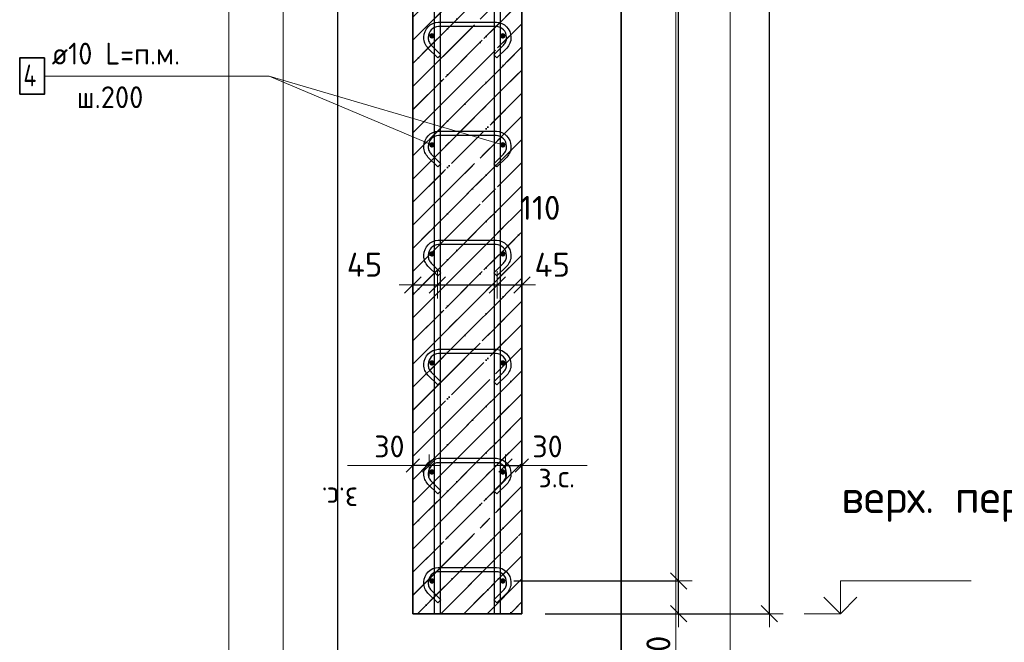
# Model space of a CAD drawing. Header units: millimetres. Extents: x -2995 to 47287, y -2809 to 58122.
# Tile 139 of 143: x 38294 to 40100, y 53396 to 54538. Entities that reach past the tile are written whole.
import ezdxf

# ---------------------------------------------------------------- set-up
doc = ezdxf.new("R2010")
doc.units = ezdxf.units.MM
doc.header["$PDMODE"] = 65
doc.linetypes.add('______11', pattern=[100, 80, -10, 0, -10])
doc.linetypes.add('______5', pattern=[220, 160, -20, 20, -20])
for name, color, linetype, lineweight in [('Standard', 7, 'Continuous', 25), ('Арм.стержн. вертикальными 1', 22, 'Continuous', 35), ('Арм.стержн.горизонт. 1', 180, 'Continuous', 35), ('Высотная отметки_ общее', 7, 'Continuous', 13), ('Размерная линия_ общее', 7, 'Continuous', 13), ('Размерная линия_ общее_1', 7, 'Continuous', 13)]:
    doc.layers.add(name, color=color, linetype=linetype, lineweight=lineweight)
doc.layers.add('Арм.стержн.Стяжки', color=7, linetype='Continuous', lineweight=35, true_color=0x501e0f)
doc.styles.add('ISOCPEUR', font='ISOCPEUR')
doc.dimstyles.new('DIMSTYLE_12', dxfattribs={"dimtxt": 44, "dimasz": 50, "dimexe": 0, "dimexo": 0.001, "dimgap": 22, "dimtad": 2, "dimdec": 0, "dimrnd": 5, "dimzin": 12, "dimdsep": 46, "dimtxsty": 'ISOCPEUR', "dimblk1": 'ALL_ML_STRICH', "dimblk2": 'ALL_ML_STRICH', "dimsah": 1, "dimcen": 0, "dimse1": 1, "dimse2": 1, "dimclrd": 7, "dimclre": 256, "dimclrt": 7, "dimadec": 0, "dimazin": 0, "dimtfac": 1, "dimtdec": 0, "dimtix": 1, "dimtmove": 2, "dimatfit": 3, "dimfxl": 0, "dimtvp": 1.2, "dimtzin": 0, "dimlwd": 0, "dimlwe": -3, "dimarcsym": 0})
doc.dimstyles.new('DIMSTYLE_3', dxfattribs={"dimtxt": 44, "dimasz": 50, "dimexe": 0, "dimexo": 0, "dimgap": 22, "dimtad": 2, "dimdec": 0, "dimrnd": 5, "dimzin": 12, "dimdsep": 46, "dimtxsty": 'ISOCPEUR', "dimblk1": 'ALL_ML_STRICH', "dimblk2": 'ALL_ML_STRICH', "dimsah": 1, "dimcen": 0, "dimclrd": 7, "dimclre": 256, "dimclrt": 7, "dimadec": 0, "dimazin": 0, "dimtfac": 1, "dimtdec": 0, "dimtix": 1, "dimtmove": 2, "dimatfit": 3, "dimfxl": 0, "dimtzin": 0, "dimlwd": 0, "dimlwe": -3, "dimarcsym": 0})
doc.dimstyles.new('DIMSTYLE_7', dxfattribs={"dimtxt": 40, "dimasz": 40, "dimexe": 0, "dimexo": 0.001, "dimgap": 20, "dimtad": 2, "dimdec": 0, "dimrnd": 5, "dimzin": 12, "dimdsep": 46, "dimtxsty": 'ISOCPEUR', "dimblk1": 'ALL_ML_STRICH', "dimblk2": 'ALL_ML_STRICH', "dimsah": 1, "dimcen": 0, "dimse1": 1, "dimse2": 1, "dimclrd": 7, "dimclre": 256, "dimclrt": 7, "dimadec": 0, "dimazin": 0, "dimtfac": 1, "dimtdec": 0, "dimtix": 1, "dimtmove": 2, "dimatfit": 3, "dimfxl": 0, "dimtvp": 1.2, "dimtzin": 0, "dimlwd": 0, "dimlwe": -3, "dimarcsym": 0})
doc.dimstyles.new('DIMSTYLE_8', dxfattribs={"dimtxt": 44, "dimasz": 50, "dimexe": 0, "dimexo": 0, "dimgap": 22, "dimtad": 2, "dimdec": 0, "dimrnd": 5, "dimzin": 12, "dimdsep": 46, "dimtxsty": 'ISOCPEUR', "dimblk1": 'ALL_ML_STRICH', "dimblk2": 'ALL_ML_STRICH', "dimsah": 1, "dimcen": 0, "dimclrd": 7, "dimclre": 256, "dimclrt": 7, "dimadec": 0, "dimazin": 0, "dimtfac": 1, "dimtdec": 0, "dimtix": 1, "dimtmove": 2, "dimatfit": 3, "dimfxl": 0, "dimtvp": 1.2, "dimtzin": 0, "dimlwd": 0, "dimlwe": -3, "dimarcsym": 0})

# ---------------------------------------------------------------- blocks, each defined once
blk = doc.blocks.new('COMPLEX_ELEVATIONDIM_11')
at = {"layer": 'Высотная отметки_ общее', "color": 7, "linetype": 'Continuous', "lineweight": 13, "transparency": 33554687}
for p, q in [((39799.2, 53448.8), (39799.2, 53508.8)), ((39799.2, 53508.8), (40039.2, 53508.8)), ((39799.2, 53448.8), (39769.2, 53478.8)), ((39799.2, 53448.8), (39829.2, 53478.8)), ((39799.2, 53448.8), (39733.1, 53448.8)), ((39799.2, 53448.8), (39799.2, 53448.8)), ((39799.2, 53448.8), (39799.2, 53448.8)), ((39799.2, 53448.8), (39799.2, 53448.8)), ((39799.2, 53448.8), (39799.2, 53448.8))]:
    blk.add_line(p, q, dxfattribs=at)
at = {"layer": 'Высотная отметки_ общее', "color": 7, "linetype": 'Continuous', "lineweight": 13, "transparency": 33554687, "insert": (39801, 53617.2), "char_height": 60, "width": 520.897, "attachment_point": 7, "style": 'ISOCPEUR'}
blk.add_mtext('\\W0.98;верх. перекр.', dxfattribs=at)
blk = doc.blocks.new('ALL_ML_STRICH')
at = {"color": 0, "linetype": 'ByBlock', "lineweight": -2}
for p, q in [((0, -0.5), (0, 0.5)), ((-1, 0), (0.5, 0)), ((-0.3, -0.3), (0.3, 0.3))]:
    blk.add_line(p, q, dxfattribs=at)
blk = doc.blocks.new('*D444')
at = {"layer": 'DEFPOINTS', "color": 7, "linetype": 'Continuous', "lineweight": 13, "transparency": 33554687}
for p in [(39311.3, 56568.8), (39339.9, 53448.8), (39669.2, 53448.8)]:
    blk.add_point(p, dxfattribs=at)
at = {"layer": 'Размерная линия_ общее', "color": 253, "linetype": 'Continuous', "lineweight": -2, "true_color": 0xa0a0a0, "transparency": 33554687}
for p, q in [((39331.3, 56568.8), (39669.2, 56568.8)), ((39359.9, 53448.8), (39669.2, 53448.8))]:
    blk.add_line(p, q, dxfattribs=at)
at = {"layer": 'Размерная линия_ общее', "color": 7, "linetype": 'Continuous', "lineweight": -2, "transparency": 33554687}
blk.add_line((39669.2, 53448.8), (39669.2, 56568.8), dxfattribs=at)
at = {"layer": 'Размерная линия_ общее', "color": 7, "linetype": 'Continuous', "lineweight": 13, "transparency": 33554687, "xscale": 50, "yscale": 50, "zscale": 50}
for p, rotation in [((39669.2, 56568.8), 90), ((39669.2, 53448.8), 270)]:
    blk.add_blockref('ALL_ML_STRICH', p, dxfattribs=dict(at, rotation=rotation))
at = {"layer": 'Размерная линия_ общее', "color": 7, "linetype": 'Continuous', "lineweight": 13, "transparency": 33554687, "insert": (39632.2, 55015.4), "char_height": 44, "width": 176, "attachment_point": 5, "rotation": 90, "style": 'ISOCPEUR'}
blk.add_mtext('\\A1;{3120}', dxfattribs=at)
blk = doc.blocks.new('*D446')
at = {"layer": 'DEFPOINTS', "color": 7, "linetype": 'Continuous', "lineweight": 13, "transparency": 33554687}
for p in [(39180, 53508.8), (39237.9, 53448.8), (39502.5, 53448.8)]:
    blk.add_point(p, dxfattribs=at)
at = {"layer": 'Размерная линия_ общее', "color": 253, "linetype": 'Continuous', "lineweight": -2, "true_color": 0xa0a0a0, "transparency": 33554687}
for p, q in [((39200, 53508.8), (39502.5, 53508.8)), ((39257.9, 53448.8), (39502.5, 53448.8))]:
    blk.add_line(p, q, dxfattribs=at)
at = {"layer": 'Размерная линия_ общее', "color": 7, "linetype": 'Continuous', "lineweight": -2, "transparency": 33554687}
blk.add_line((39502.5, 53448.8), (39502.5, 53508.8), dxfattribs=at)
at = {"layer": 'Размерная линия_ общее', "color": 7, "linetype": 'Continuous', "lineweight": 13, "transparency": 33554687, "xscale": 50, "yscale": 50, "zscale": 50}
for p, rotation in [((39502.5, 53508.8), 90), ((39502.5, 53448.8), 270)]:
    blk.add_blockref('ALL_ML_STRICH', p, dxfattribs=dict(at, rotation=rotation))
at = {"layer": 'Размерная линия_ общее', "color": 7, "linetype": 'Continuous', "lineweight": 13, "transparency": 33554687, "insert": (39465.5, 53377.5), "char_height": 44, "width": 88, "attachment_point": 5, "rotation": 90, "style": 'ISOCPEUR'}
blk.add_mtext('\\A1;{60}', dxfattribs=at)
blk = doc.blocks.new('*D447')
at = {"layer": 'DEFPOINTS', "color": 7, "linetype": 'Continuous', "lineweight": 13, "transparency": 33554687}
for p in [(39180, 55908.8), (39180, 53508.8), (39502.5, 53508.8)]:
    blk.add_point(p, dxfattribs=at)
at = {"layer": 'Размерная линия_ общее', "color": 253, "linetype": 'Continuous', "lineweight": -2, "true_color": 0xa0a0a0, "transparency": 33554687}
for p, q in [((39200, 55908.8), (39502.5, 55908.8)), ((39200, 53508.8), (39502.5, 53508.8))]:
    blk.add_line(p, q, dxfattribs=at)
at = {"layer": 'Размерная линия_ общее', "color": 7, "linetype": 'Continuous', "lineweight": -2, "transparency": 33554687}
blk.add_line((39502.5, 53508.8), (39502.5, 55908.8), dxfattribs=at)
at = {"layer": 'Размерная линия_ общее', "color": 7, "linetype": 'Continuous', "lineweight": 13, "transparency": 33554687, "xscale": 50, "yscale": 50, "zscale": 50}
for p, rotation in [((39502.5, 55908.8), 90), ((39502.5, 53508.8), 270)]:
    blk.add_blockref('ALL_ML_STRICH', p, dxfattribs=dict(at, rotation=rotation))
at = {"layer": 'Размерная линия_ общее', "color": 7, "linetype": 'Continuous', "lineweight": 13, "transparency": 33554687, "insert": (39443.5, 54558.8), "char_height": 44, "width": 2.2, "attachment_point": 1, "rotation": 90, "line_spacing_factor": 0.60241, "style": 'ISOCPEUR'}
blk.add_mtext('\\W0.91;12х200=2400', dxfattribs=at)
blk = doc.blocks.new('*D453')
at = {"layer": 'DEFPOINTS', "color": 7, "linetype": 'Continuous', "lineweight": 13, "transparency": 33554687}
for p in [(39185, 53720.6), (39185, 53711.9), (39215, 53711.9)]:
    blk.add_point(p, dxfattribs=at)
at = {"layer": 'Размерная линия_ общее_1', "color": 7, "linetype": 'Continuous', "lineweight": -2, "transparency": 33554687}
blk.add_line((39185, 53720.6), (39215, 53720.6), dxfattribs=at)
at = {"layer": 'Размерная линия_ общее_1', "color": 7, "linetype": 'Continuous', "lineweight": 13, "transparency": 33554687, "xscale": 40, "yscale": 40, "zscale": 40, "rotation": 180}
blk.add_blockref('ALL_ML_STRICH', (39185, 53720.6), dxfattribs=at)
at = {"layer": 'Размерная линия_ общее_1', "color": 7, "linetype": 'Continuous', "lineweight": 13, "transparency": 33554687, "xscale": 40, "yscale": 40, "zscale": 40}
blk.add_blockref('ALL_ML_STRICH', (39215, 53720.6), dxfattribs=at)
at = {"layer": 'Размерная линия_ общее_1', "color": 7, "linetype": 'Continuous', "lineweight": 13, "transparency": 33554687, "insert": (39262, 53755.6), "char_height": 40, "width": 80, "attachment_point": 5, "style": 'ISOCPEUR'}
blk.add_mtext('\\A1;{30}', dxfattribs=at)
at = {"layer": 'Размерная линия_ общее_1', "color": 7, "linetype": 'Continuous', "lineweight": 13, "transparency": 33554687, "insert": (39245.6, 53720.4), "char_height": 40, "width": 2, "attachment_point": 1, "line_spacing_factor": 0.60241, "style": 'ISOCPEUR'}
blk.add_mtext('з.с.', dxfattribs=at)
blk = doc.blocks.new('*D454')
at = {"layer": 'DEFPOINTS', "color": 7, "linetype": 'Continuous', "lineweight": 13, "transparency": 33554687}
for p in [(39015, 54051.9), (39015, 54042.5), (39060, 54054.2)]:
    blk.add_point(p, dxfattribs=at)
at = {"layer": 'Размерная линия_ общее', "color": 7, "linetype": 'Continuous', "lineweight": -2, "transparency": 33554687}
blk.add_line((39015, 54051.9), (39060, 54051.9), dxfattribs=at)
at = {"layer": 'Размерная линия_ общее', "color": 7, "linetype": 'Continuous', "lineweight": 13, "transparency": 33554687, "xscale": 50, "yscale": 50, "zscale": 50, "rotation": 180}
blk.add_blockref('ALL_ML_STRICH', (39015, 54051.9), dxfattribs=at)
at = {"layer": 'Размерная линия_ общее', "color": 7, "linetype": 'Continuous', "lineweight": 13, "transparency": 33554687, "xscale": 50, "yscale": 50, "zscale": 50}
blk.add_blockref('ALL_ML_STRICH', (39060, 54051.9), dxfattribs=at)
at = {"layer": 'Размерная линия_ общее', "color": 7, "linetype": 'Continuous', "lineweight": 13, "transparency": 33554687, "insert": (38926.4, 54089), "char_height": 44, "width": 88, "attachment_point": 5, "style": 'ISOCPEUR'}
blk.add_mtext('\\A1;{45}', dxfattribs=at)
blk = doc.blocks.new('*D455')
at = {"layer": 'DEFPOINTS', "color": 7, "linetype": 'Continuous', "lineweight": 13, "transparency": 33554687}
for p in [(39170, 54058.2), (39060, 54054.2), (39060, 54051.9)]:
    blk.add_point(p, dxfattribs=at)
at = {"layer": 'Размерная линия_ общее', "color": 7, "linetype": 'Continuous', "lineweight": -2, "transparency": 33554687}
blk.add_line((39060, 54051.9), (39170, 54051.9), dxfattribs=at)
at = {"layer": 'Размерная линия_ общее', "color": 7, "linetype": 'Continuous', "lineweight": 13, "transparency": 33554687, "xscale": 50, "yscale": 50, "zscale": 50, "rotation": 180}
blk.add_blockref('ALL_ML_STRICH', (39060, 54051.9), dxfattribs=at)
at = {"layer": 'Размерная линия_ общее', "color": 7, "linetype": 'Continuous', "lineweight": 13, "transparency": 33554687, "xscale": 50, "yscale": 50, "zscale": 50}
blk.add_blockref('ALL_ML_STRICH', (39170, 54051.9), dxfattribs=at)
at = {"layer": 'Размерная линия_ общее', "color": 7, "linetype": 'Continuous', "lineweight": 13, "transparency": 33554687, "insert": (39248.6, 54193.3), "char_height": 44, "width": 132, "attachment_point": 5, "style": 'ISOCPEUR'}
blk.add_mtext('\\A1;{110}', dxfattribs=at)
blk = doc.blocks.new('*D456')
at = {"layer": 'DEFPOINTS', "color": 7, "linetype": 'Continuous', "lineweight": 13, "transparency": 33554687}
for p in [(39170, 54058.2), (39170, 54051.9), (39215, 54051)]:
    blk.add_point(p, dxfattribs=at)
at = {"layer": 'Размерная линия_ общее', "color": 7, "linetype": 'Continuous', "lineweight": -2, "transparency": 33554687}
blk.add_line((39170, 54051.9), (39215, 54051.9), dxfattribs=at)
at = {"layer": 'Размерная линия_ общее', "color": 7, "linetype": 'Continuous', "lineweight": 13, "transparency": 33554687, "xscale": 50, "yscale": 50, "zscale": 50, "rotation": 180}
blk.add_blockref('ALL_ML_STRICH', (39170, 54051.9), dxfattribs=at)
at = {"layer": 'Размерная линия_ общее', "color": 7, "linetype": 'Continuous', "lineweight": 13, "transparency": 33554687, "xscale": 50, "yscale": 50, "zscale": 50}
blk.add_blockref('ALL_ML_STRICH', (39215, 54051.9), dxfattribs=at)
at = {"layer": 'Размерная линия_ общее', "color": 7, "linetype": 'Continuous', "lineweight": 13, "transparency": 33554687, "insert": (39270.7, 54088.9), "char_height": 44, "width": 88, "attachment_point": 5, "style": 'ISOCPEUR'}
blk.add_mtext('\\A1;{45}', dxfattribs=at)
blk = doc.blocks.new('*D457')
at = {"layer": 'DEFPOINTS', "color": 7, "linetype": 'Continuous', "lineweight": 13, "transparency": 33554687}
for p in [(39045, 53720.6), (39015, 53711.9), (39045, 53711.9)]:
    blk.add_point(p, dxfattribs=at)
at = {"layer": 'Размерная линия_ общее_1', "color": 7, "linetype": 'Continuous', "lineweight": -2, "transparency": 33554687}
blk.add_line((39045, 53720.6), (39015, 53720.6), dxfattribs=at)
at = {"layer": 'Размерная линия_ общее_1', "color": 7, "linetype": 'Continuous', "lineweight": 13, "transparency": 33554687, "xscale": 40, "yscale": 40, "zscale": 40}
for p, rotation in [((39015, 53720.6), 180), ((39045, 53720.6), 360)]:
    blk.add_blockref('ALL_ML_STRICH', p, dxfattribs=dict(at, rotation=rotation))
at = {"layer": 'Размерная линия_ общее_1', "color": 7, "linetype": 'Continuous', "lineweight": 13, "transparency": 33554687, "insert": (38972, 53755.6), "char_height": 40, "width": 80, "attachment_point": 5, "style": 'ISOCPEUR'}
blk.add_mtext('\\A1;{30}', dxfattribs=at)
at = {"layer": 'Размерная линия_ общее_1', "color": 7, "linetype": 'Continuous', "lineweight": 13, "transparency": 33554687, "insert": (38914.5, 53640.4), "char_height": 40, "width": 2, "attachment_point": 1, "rotation": 180, "line_spacing_factor": 0.60241, "style": 'ISOCPEUR'}
blk.add_mtext('з.с.', dxfattribs=at)

msp = doc.modelspace()

# ---------------------------------------------------------------- hatches: boundary and pattern name
at = {"layer": 'Standard', "linetype": 'Continuous', "lineweight": 35, "transparency": 33554687}
h = msp.add_hatch(dxfattribs=at)
h.set_pattern_fill('__________541', scale=20, angle=135, style=0, pattern_type=2)
h.set_pattern_definition([(225, (0, 0), (42.426407, -42.426407), [80, -10, 0, -10]), (225, (21.213, -21.213), (42.426407, -42.426407), [160, -20, 20, -20])])
h.paths.add_polyline_path([(39215, 56568.8), (39015, 56568.8), (39015, 53448.8), (39215, 53448.8)], flags=0)
at = {"layer": 'Арм.стержн.горизонт. 1', "linetype": 'Continuous', "lineweight": 50, "transparency": 33554687}
for points in [[(39055, 54508.8), (39054.7, 54510.7), (39053.6, 54512.3), (39052, 54513.4), (39050, 54513.8), (39048.1, 54513.4), (39046.5, 54512.3), (39045.4, 54510.7), (39045, 54508.8), (39045.4, 54506.9), (39046.5, 54505.3), (39048.1, 54504.2), (39050, 54503.8), (39052, 54504.2), (39053.6, 54505.3), (39054.7, 54506.9)], [(39185, 54508.8), (39184.7, 54510.7), (39183.6, 54512.3), (39182, 54513.4), (39180, 54513.8), (39178.1, 54513.4), (39176.5, 54512.3), (39175.4, 54510.7), (39175, 54508.8), (39175.4, 54506.9), (39176.5, 54505.3), (39178.1, 54504.2), (39180, 54503.8), (39182, 54504.2), (39183.6, 54505.3), (39184.7, 54506.9)], [(39055, 54308.8), (39054.7, 54310.7), (39053.6, 54312.3), (39052, 54313.4), (39050, 54313.8), (39048.1, 54313.4), (39046.5, 54312.3), (39045.4, 54310.7), (39045, 54308.8), (39045.4, 54306.9), (39046.5, 54305.3), (39048.1, 54304.2), (39050, 54303.8), (39052, 54304.2), (39053.6, 54305.3), (39054.7, 54306.9)], [(39185, 54308.8), (39184.7, 54310.7), (39183.6, 54312.3), (39182, 54313.4), (39180, 54313.8), (39178.1, 54313.4), (39176.5, 54312.3), (39175.4, 54310.7), (39175, 54308.8), (39175.4, 54306.9), (39176.5, 54305.3), (39178.1, 54304.2), (39180, 54303.8), (39182, 54304.2), (39183.6, 54305.3), (39184.7, 54306.9)], [(39055, 54108.8), (39054.7, 54110.7), (39053.6, 54112.3), (39052, 54113.4), (39050, 54113.8), (39048.1, 54113.4), (39046.5, 54112.3), (39045.4, 54110.7), (39045, 54108.8), (39045.4, 54106.9), (39046.5, 54105.3), (39048.1, 54104.2), (39050, 54103.8), (39052, 54104.2), (39053.6, 54105.3), (39054.7, 54106.9)], [(39185, 54108.8), (39184.7, 54110.7), (39183.6, 54112.3), (39182, 54113.4), (39180, 54113.8), (39178.1, 54113.4), (39176.5, 54112.3), (39175.4, 54110.7), (39175, 54108.8), (39175.4, 54106.9), (39176.5, 54105.3), (39178.1, 54104.2), (39180, 54103.8), (39182, 54104.2), (39183.6, 54105.3), (39184.7, 54106.9)], [(39055, 53908.8), (39054.7, 53910.7), (39053.6, 53912.3), (39052, 53913.4), (39050, 53913.8), (39048.1, 53913.4), (39046.5, 53912.3), (39045.4, 53910.7), (39045, 53908.8), (39045.4, 53906.9), (39046.5, 53905.3), (39048.1, 53904.2), (39050, 53903.8), (39052, 53904.2), (39053.6, 53905.3), (39054.7, 53906.9)], [(39185, 53908.8), (39184.7, 53910.7), (39183.6, 53912.3), (39182, 53913.4), (39180, 53913.8), (39178.1, 53913.4), (39176.5, 53912.3), (39175.4, 53910.7), (39175, 53908.8), (39175.4, 53906.9), (39176.5, 53905.3), (39178.1, 53904.2), (39180, 53903.8), (39182, 53904.2), (39183.6, 53905.3), (39184.7, 53906.9)], [(39055, 53708.8), (39054.7, 53710.7), (39053.6, 53712.3), (39052, 53713.4), (39050, 53713.8), (39048.1, 53713.4), (39046.5, 53712.3), (39045.4, 53710.7), (39045, 53708.8), (39045.4, 53706.9), (39046.5, 53705.3), (39048.1, 53704.2), (39050, 53703.8), (39052, 53704.2), (39053.6, 53705.3), (39054.7, 53706.9)], [(39185, 53708.8), (39184.7, 53710.7), (39183.6, 53712.3), (39182, 53713.4), (39180, 53713.8), (39178.1, 53713.4), (39176.5, 53712.3), (39175.4, 53710.7), (39175, 53708.8), (39175.4, 53706.9), (39176.5, 53705.3), (39178.1, 53704.2), (39180, 53703.8), (39182, 53704.2), (39183.6, 53705.3), (39184.7, 53706.9)], [(39055, 53508.8), (39054.7, 53510.7), (39053.6, 53512.3), (39052, 53513.4), (39050, 53513.8), (39048.1, 53513.4), (39046.5, 53512.3), (39045.4, 53510.7), (39045, 53508.8), (39045.4, 53506.9), (39046.5, 53505.3), (39048.1, 53504.2), (39050, 53503.8), (39052, 53504.2), (39053.6, 53505.3), (39054.7, 53506.9)], [(39185, 53508.8), (39184.7, 53510.7), (39183.6, 53512.3), (39182, 53513.4), (39180, 53513.8), (39178.1, 53513.4), (39176.5, 53512.3), (39175.4, 53510.7), (39175, 53508.8), (39175.4, 53506.9), (39176.5, 53505.3), (39178.1, 53504.2), (39180, 53503.8), (39182, 53504.2), (39183.6, 53505.3), (39184.7, 53506.9)]]:
    msp.add_hatch(color=4, dxfattribs=at).paths.add_polyline_path(points)

# ---------------------------------------------------------------- linework, layer by layer
at = {"layer": 'Standard', "color": 52, "linetype": 'Continuous', "lineweight": 13, "transparency": 33554687}
for p, q in [((38877.4, 53350.6), (38877.4, 57878)), ((38877.4, 53350.6), (38877.4, 57878)), ((39397.4, 53350.6), (39397.4, 57878)), ((39397.4, 57878), (39397.4, 53350.6))]:
    msp.add_line(p, q, dxfattribs=at)
at = {"layer": 'Standard', "color": 52, "linetype": 'Continuous', "lineweight": -3, "transparency": 33554687}
for p, q in [((38877.4, 53350.6), (38877.4, 57878)), ((38877.4, 53350.6), (38877.4, 57878)), ((39397.4, 53350.6), (39397.4, 57878)), ((39397.4, 57878), (39397.4, 53350.6))]:
    msp.add_line(p, q, dxfattribs=at)
at = {"layer": 'Standard', "color": 7, "linetype": 'Continuous', "lineweight": 35, "transparency": 33554687}
for p, q in [((39015, 56568.8), (39015, 53448.8)), ((39015, 56568.8), (39015, 53448.8)), ((39215, 53448.8), (39215, 56568.8)), ((39215, 53448.8), (39215, 56568.8)), ((39015, 53448.8), (39215, 53448.8)), ((39015, 53448.8), (39215, 53448.8))]:
    msp.add_line(p, q, dxfattribs=at)
at = {"layer": 'Standard', "color": 253, "linetype": '______5', "lineweight": 35, "true_color": 0xababab, "transparency": 33554687}
for p, q in [((39015, 54500.7), (39215, 54700.7)), ((39015, 54415.8), (39215, 54615.8)), ((39015, 54331), (39215, 54531)), ((39015, 54246.1), (39215, 54446.1)), ((39015, 54161.3), (39215, 54361.3)), ((39015, 54076.4), (39215, 54276.4)), ((39015, 53991.6), (39215, 54191.6)), ((39015, 53906.7), (39215, 54106.7)), ((39015, 53821.9), (39215, 54021.9)), ((39015, 53737), (39215, 53937)), ((39015, 53652.2), (39215, 53852.2)), ((39015, 53567.3), (39215, 53767.3)), ((39015, 53482.5), (39215, 53682.5)), ((39066.3, 53448.8), (39215, 53597.6)), ((39151.1, 53448.8), (39215, 53512.7))]:
    msp.add_line(p, q, dxfattribs=at)
at = {"layer": 'Standard', "color": 253, "linetype": '______11', "lineweight": 35, "true_color": 0xababab, "transparency": 33554687}
for p, q in [((39015, 54458.3), (39215, 54658.3)), ((39015, 54373.4), (39215, 54573.4)), ((39015, 54288.6), (39215, 54488.6)), ((39015, 54203.7), (39215, 54403.7)), ((39015, 54118.9), (39215, 54318.9)), ((39015, 54034), (39215, 54234)), ((39015, 53949.1), (39215, 54149.1)), ((39015, 53864.3), (39215, 54064.3)), ((39015, 53779.4), (39215, 53979.4)), ((39015, 53694.6), (39215, 53894.6)), ((39015, 53609.7), (39215, 53809.7)), ((39015, 53524.9), (39215, 53724.9)), ((39023.8, 53448.8), (39215, 53640)), ((39108.7, 53448.8), (39215, 53555.2)), ((39193.5, 53448.8), (39215, 53470.3))]:
    msp.add_line(p, q, dxfattribs=at)
at = {"layer": 'Standard', "color": 7, "linetype": 'Continuous', "lineweight": 13, "transparency": 33554687}
for p, q in [((39180, 54308.8), (38751.2, 54434.9)), ((39015, 53720.6), (38895, 53720.6)), ((39215, 53720.6), (39335, 53720.6))]:
    msp.add_line(p, q, dxfattribs=at)
for points in [[(38677.4, 53150.6), (39597.4, 53150.6), (39597.4, 58078), (38677.4, 58078), (38677.4, 53150.6)], [(38777.4, 53250.6), (39497.4, 53250.6), (39497.4, 57978), (38777.4, 57978), (38777.4, 53250.6)]]:
    msp.add_lwpolyline(points, dxfattribs=at)
at = {"layer": 'Арм.стержн. вертикальными 1', "color": 4, "linetype": 'Continuous', "lineweight": 25, "transparency": 33554687}
for points in [[(39055, 53448.8), (39055, 57578.8), (39065, 57578.8), (39065, 53448.8), (39055, 53448.8)], [(39055, 53448.8), (39055, 57578.8), (39065, 57578.8), (39065, 53448.8), (39055, 53448.8)], [(39055, 53448.8), (39055, 57578.8), (39065, 57578.8), (39065, 53448.8), (39055, 53448.8)], [(39165, 53448.8), (39165, 57578.8), (39175, 57578.8), (39175, 53448.8), (39165, 53448.8)], [(39165, 53448.8), (39165, 57578.8), (39175, 57578.8), (39175, 53448.8), (39165, 53448.8)], [(39165, 53448.8), (39165, 57578.8), (39175, 57578.8), (39175, 53448.8), (39165, 53448.8)]]:
    msp.add_lwpolyline(points, dxfattribs=at)
at = {"layer": 'Арм.стержн.горизонт. 1', "color": 7, "linetype": 'Continuous', "lineweight": 13, "transparency": 33554687}
for p, q in [((38339.2, 54434.9), (38751.2, 54434.9)), ((38751.2, 54434.9), (39050, 54308.8))]:
    msp.add_line(p, q, dxfattribs=at)
at = {"layer": 'Арм.стержн.горизонт. 1', "color": 52, "linetype": 'Continuous', "lineweight": 25, "transparency": 33554687}
for p, q in [((39015, 53448.8), (39015, 53448.8)), ((39215, 53448.8), (39215, 53448.8))]:
    msp.add_line(p, q, dxfattribs=at)
at = {"layer": 'Арм.стержн.горизонт. 1', "color": 7, "linetype": 'Continuous', "lineweight": 35, "transparency": 33554687}
msp.add_lwpolyline([(38293.8, 54401.6), (38339.2, 54401.6), (38339.2, 54468.2), (38293.8, 54468.2), (38293.8, 54401.6)], dxfattribs=at)
at = {"layer": 'Арм.стержн.Стяжки', "color": 40, "linetype": 'Continuous', "lineweight": 25, "transparency": 33554687}
for points in [[(39060.8, 54468.4), (39042.8, 54486.5), (39041.1, 54488.4), (39039.6, 54490.5), (39038.3, 54492.8), (39037.2, 54495.1), (39036.3, 54497.5), (39035.6, 54500), (39035.2, 54502.6), (39035, 54505.1), (39035, 54507.1), (39035.7, 54512), (39037.4, 54517.1), (39040, 54521.8), (39043.2, 54525.6), (39047.1, 54528.8), (39051.8, 54531.5), (39056.8, 54533.1), (39061.7, 54533.8), (39168.4, 54533.8), (39173.3, 54533.1), (39178.3, 54531.5), (39183, 54528.8), (39186.9, 54525.6), (39190.1, 54521.8), (39192.7, 54517.1), (39194.4, 54512), (39195, 54507.1), (39195, 54505.1), (39194.9, 54502.6), (39194.5, 54500), (39193.8, 54497.5), (39192.9, 54495.1), (39191.8, 54492.8), (39190.5, 54490.5), (39189, 54488.4), (39187.3, 54486.5), (39169.3, 54468.4), (39163.6, 54474.1), (39181.5, 54491.9), (39182.7, 54493.4), (39183.8, 54494.9), (39184.7, 54496.5), (39185.5, 54498.2), (39186.1, 54499.9), (39186.6, 54501.7), (39186.9, 54503.5), (39187, 54505.4), (39187, 54506.6), (39186.5, 54510.2), (39185.3, 54513.9), (39183.5, 54517.2), (39181.2, 54519.9), (39178.5, 54522.2), (39175.1, 54524.1), (39171.4, 54525.3), (39167.8, 54525.8), (39062.3, 54525.8), (39058.7, 54525.3), (39055, 54524.1), (39051.6, 54522.2), (39048.9, 54519.9), (39046.6, 54517.2), (39044.8, 54513.9), (39043.6, 54510.2), (39043, 54506.6), (39043, 54505.4), (39043.2, 54503.5), (39043.5, 54501.7), (39044, 54499.9), (39044.6, 54498.2), (39045.4, 54496.5), (39046.3, 54494.9), (39047.4, 54493.4), (39048.6, 54491.9), (39066.5, 54474.1), (39060.8, 54468.4)], [(39060.8, 54268.4), (39042.8, 54286.5), (39041.1, 54288.4), (39039.6, 54290.5), (39038.3, 54292.8), (39037.2, 54295.1), (39036.3, 54297.5), (39035.6, 54300), (39035.2, 54302.6), (39035, 54305.1), (39035, 54307.1), (39035.7, 54312), (39037.4, 54317.1), (39040, 54321.8), (39043.2, 54325.6), (39047.1, 54328.8), (39051.8, 54331.5), (39056.8, 54333.1), (39061.7, 54333.8), (39168.4, 54333.8), (39173.3, 54333.1), (39178.3, 54331.5), (39183, 54328.8), (39186.9, 54325.6), (39190.1, 54321.8), (39192.7, 54317.1), (39194.4, 54312), (39195, 54307.1), (39195, 54305.1), (39194.9, 54302.6), (39194.5, 54300), (39193.8, 54297.5), (39192.9, 54295.1), (39191.8, 54292.8), (39190.5, 54290.5), (39189, 54288.4), (39187.3, 54286.5), (39169.3, 54268.4), (39163.6, 54274.1), (39181.5, 54291.9), (39182.7, 54293.4), (39183.8, 54294.9), (39184.7, 54296.5), (39185.5, 54298.2), (39186.1, 54299.9), (39186.6, 54301.7), (39186.9, 54303.5), (39187, 54305.4), (39187, 54306.6), (39186.5, 54310.2), (39185.3, 54313.9), (39183.5, 54317.2), (39181.2, 54319.9), (39178.5, 54322.2), (39175.1, 54324.1), (39171.4, 54325.3), (39167.8, 54325.8), (39062.3, 54325.8), (39058.7, 54325.3), (39055, 54324.1), (39051.6, 54322.2), (39048.9, 54319.9), (39046.6, 54317.2), (39044.8, 54313.9), (39043.6, 54310.2), (39043, 54306.6), (39043, 54305.4), (39043.2, 54303.5), (39043.5, 54301.7), (39044, 54299.9), (39044.6, 54298.2), (39045.4, 54296.5), (39046.3, 54294.9), (39047.4, 54293.4), (39048.6, 54291.9), (39066.5, 54274.1), (39060.8, 54268.4)], [(39060.8, 54068.4), (39042.8, 54086.5), (39041.1, 54088.4), (39039.6, 54090.5), (39038.3, 54092.8), (39037.2, 54095.1), (39036.3, 54097.5), (39035.6, 54100), (39035.2, 54102.6), (39035, 54105.1), (39035, 54107.1), (39035.7, 54112), (39037.4, 54117.1), (39040, 54121.8), (39043.2, 54125.6), (39047.1, 54128.8), (39051.8, 54131.5), (39056.8, 54133.1), (39061.7, 54133.8), (39168.4, 54133.8), (39173.3, 54133.1), (39178.3, 54131.5), (39183, 54128.8), (39186.9, 54125.6), (39190.1, 54121.8), (39192.7, 54117.1), (39194.4, 54112), (39195, 54107.1), (39195, 54105.1), (39194.9, 54102.6), (39194.5, 54100), (39193.8, 54097.5), (39192.9, 54095.1), (39191.8, 54092.8), (39190.5, 54090.5), (39189, 54088.4), (39187.3, 54086.5), (39169.3, 54068.4), (39163.6, 54074.1), (39181.5, 54091.9), (39182.7, 54093.4), (39183.8, 54094.9), (39184.7, 54096.5), (39185.5, 54098.2), (39186.1, 54099.9), (39186.6, 54101.7), (39186.9, 54103.5), (39187, 54105.4), (39187, 54106.6), (39186.5, 54110.2), (39185.3, 54113.9), (39183.5, 54117.2), (39181.2, 54119.9), (39178.5, 54122.2), (39175.1, 54124.1), (39171.4, 54125.3), (39167.8, 54125.8), (39062.3, 54125.8), (39058.7, 54125.3), (39055, 54124.1), (39051.6, 54122.2), (39048.9, 54119.9), (39046.6, 54117.2), (39044.8, 54113.9), (39043.6, 54110.2), (39043, 54106.6), (39043, 54105.4), (39043.2, 54103.5), (39043.5, 54101.7), (39044, 54099.9), (39044.6, 54098.2), (39045.4, 54096.5), (39046.3, 54094.9), (39047.4, 54093.4), (39048.6, 54091.9), (39066.5, 54074.1), (39060.8, 54068.4)], [(39060.8, 53868.4), (39042.8, 53886.5), (39041.1, 53888.4), (39039.6, 53890.5), (39038.3, 53892.8), (39037.2, 53895.1), (39036.3, 53897.5), (39035.6, 53900), (39035.2, 53902.6), (39035, 53905.1), (39035, 53907.1), (39035.7, 53912), (39037.4, 53917.1), (39040, 53921.8), (39043.2, 53925.6), (39047.1, 53928.8), (39051.8, 53931.5), (39056.8, 53933.1), (39061.7, 53933.8), (39168.4, 53933.8), (39173.3, 53933.1), (39178.3, 53931.5), (39183, 53928.8), (39186.9, 53925.6), (39190.1, 53921.8), (39192.7, 53917.1), (39194.4, 53912), (39195, 53907.1), (39195, 53905.1), (39194.9, 53902.6), (39194.5, 53900), (39193.8, 53897.5), (39192.9, 53895.1), (39191.8, 53892.8), (39190.5, 53890.5), (39189, 53888.4), (39187.3, 53886.5), (39169.3, 53868.4), (39163.6, 53874.1), (39181.5, 53891.9), (39182.7, 53893.4), (39183.8, 53894.9), (39184.7, 53896.5), (39185.5, 53898.2), (39186.1, 53899.9), (39186.6, 53901.7), (39186.9, 53903.5), (39187, 53905.4), (39187, 53906.6), (39186.5, 53910.2), (39185.3, 53913.9), (39183.5, 53917.2), (39181.2, 53919.9), (39178.5, 53922.2), (39175.1, 53924.1), (39171.4, 53925.3), (39167.8, 53925.8), (39062.3, 53925.8), (39058.7, 53925.3), (39055, 53924.1), (39051.6, 53922.2), (39048.9, 53919.9), (39046.6, 53917.2), (39044.8, 53913.9), (39043.6, 53910.2), (39043, 53906.6), (39043, 53905.4), (39043.2, 53903.5), (39043.5, 53901.7), (39044, 53899.9), (39044.6, 53898.2), (39045.4, 53896.5), (39046.3, 53894.9), (39047.4, 53893.4), (39048.6, 53891.9), (39066.5, 53874.1), (39060.8, 53868.4)], [(39060.8, 53668.4), (39042.8, 53686.5), (39041.1, 53688.4), (39039.6, 53690.5), (39038.3, 53692.8), (39037.2, 53695.1), (39036.3, 53697.5), (39035.6, 53700), (39035.2, 53702.6), (39035, 53705.1), (39035, 53707.1), (39035.7, 53712), (39037.4, 53717.1), (39040, 53721.8), (39043.2, 53725.6), (39047.1, 53728.8), (39051.8, 53731.5), (39056.8, 53733.1), (39061.7, 53733.8), (39168.4, 53733.8), (39173.3, 53733.1), (39178.3, 53731.5), (39183, 53728.8), (39186.9, 53725.6), (39190.1, 53721.8), (39192.7, 53717.1), (39194.4, 53712), (39195, 53707.1), (39195, 53705.1), (39194.9, 53702.6), (39194.5, 53700), (39193.8, 53697.5), (39192.9, 53695.1), (39191.8, 53692.8), (39190.5, 53690.5), (39189, 53688.4), (39187.3, 53686.5), (39169.3, 53668.4), (39163.6, 53674.1), (39181.5, 53691.9), (39182.7, 53693.4), (39183.8, 53694.9), (39184.7, 53696.5), (39185.5, 53698.2), (39186.1, 53699.9), (39186.6, 53701.7), (39186.9, 53703.5), (39187, 53705.4), (39187, 53706.6), (39186.5, 53710.2), (39185.3, 53713.9), (39183.5, 53717.2), (39181.2, 53719.9), (39178.5, 53722.2), (39175.1, 53724.1), (39171.4, 53725.3), (39167.8, 53725.8), (39062.3, 53725.8), (39058.7, 53725.3), (39055, 53724.1), (39051.6, 53722.2), (39048.9, 53719.9), (39046.6, 53717.2), (39044.8, 53713.9), (39043.6, 53710.2), (39043, 53706.6), (39043, 53705.4), (39043.2, 53703.5), (39043.5, 53701.7), (39044, 53699.9), (39044.6, 53698.2), (39045.4, 53696.5), (39046.3, 53694.9), (39047.4, 53693.4), (39048.6, 53691.9), (39066.5, 53674.1), (39060.8, 53668.4)], [(39060.8, 53468.4), (39042.8, 53486.5), (39041.1, 53488.4), (39039.6, 53490.5), (39038.3, 53492.8), (39037.2, 53495.1), (39036.3, 53497.5), (39035.6, 53500), (39035.2, 53502.6), (39035, 53505.1), (39035, 53507.1), (39035.7, 53512), (39037.4, 53517.1), (39040, 53521.8), (39043.2, 53525.6), (39047.1, 53528.8), (39051.8, 53531.5), (39056.8, 53533.1), (39061.7, 53533.8), (39168.4, 53533.8), (39173.3, 53533.1), (39178.3, 53531.5), (39183, 53528.8), (39186.9, 53525.6), (39190.1, 53521.8), (39192.7, 53517.1), (39194.4, 53512), (39195, 53507.1), (39195, 53505.1), (39194.9, 53502.6), (39194.5, 53500), (39193.8, 53497.5), (39192.9, 53495.1), (39191.8, 53492.8), (39190.5, 53490.5), (39189, 53488.4), (39187.3, 53486.5), (39169.3, 53468.4), (39163.6, 53474.1), (39181.5, 53491.9), (39182.7, 53493.4), (39183.8, 53494.9), (39184.7, 53496.5), (39185.5, 53498.2), (39186.1, 53499.9), (39186.6, 53501.7), (39186.9, 53503.5), (39187, 53505.4), (39187, 53506.6), (39186.5, 53510.2), (39185.3, 53513.9), (39183.5, 53517.2), (39181.2, 53519.9), (39178.5, 53522.2), (39175.1, 53524.1), (39171.4, 53525.3), (39167.8, 53525.8), (39062.3, 53525.8), (39058.7, 53525.3), (39055, 53524.1), (39051.6, 53522.2), (39048.9, 53519.9), (39046.6, 53517.2), (39044.8, 53513.9), (39043.6, 53510.2), (39043, 53506.6), (39043, 53505.4), (39043.2, 53503.5), (39043.5, 53501.7), (39044, 53499.9), (39044.6, 53498.2), (39045.4, 53496.5), (39046.3, 53494.9), (39047.4, 53493.4), (39048.6, 53491.9), (39066.5, 53474.1), (39060.8, 53468.4)]]:
    msp.add_lwpolyline(points, dxfattribs=at)

# ---------------------------------------------------------------- block references
at = {"layer": 'Высотная отметки_ общее', "color": 7, "linetype": 'Continuous', "lineweight": 13, "transparency": 33554687}
msp.add_blockref('COMPLEX_ELEVATIONDIM_11', (0, 0), dxfattribs=at)

# ---------------------------------------------------------------- texts
at = {"layer": 'Арм.стержн.горизонт. 1', "color": 7, "linetype": 'Continuous', "lineweight": 25, "transparency": 33554687, "char_height": 40, "attachment_point": 7, "style": 'ISOCPEUR'}
for s, insert, width in [('\\W0.94;ø10 L=п.м.', (38352.5, 54456.2), 266.644), ('\\W0.80;4', (38300.5, 54416.2), 47.978), ('\\W0.95;ш.200 ', (38398.5, 54376.2), 174.933)]:
    msp.add_mtext(s, dxfattribs=dict(at, insert=insert, width=width))

# ---------------------------------------------------------------- dimensions: what is measured, and where the dimension line sits
at = {"layer": 'Размерная линия_ общее', "color": 7, "linetype": 'Continuous', "lineweight": 13, "transparency": 33554687}
for base, p1, p2, dimstyle, picture, middle in [((39669.2, 56568.8), (39359.9, 53448.8), (39331.3, 56568.8), 'DIMSTYLE_3', '*D444', (39632.2, 55015.4)), ((39502.5, 53508.8), (39257.9, 53448.8), (39200, 53508.8), 'DIMSTYLE_8', '*D446', (39465.5, 53377.5))]:
    dim = msp.add_linear_dim(base=base, p1=p1, p2=p2, angle=90, dimstyle=dimstyle, override={"dimpost": '<>', "dimclrd": 7, "dimclre": 253, "dimclrt": 7, "dimlwd": 0, "dimlwe": 65533}, dxfattribs=at)
    dim.commit()
    dim.dimension.update_dxf_attribs({"geometry": picture, "text_midpoint": middle, "dimtype": 160})
dim = msp.add_linear_dim(base=(39502.5, 55908.8), p1=(39200, 53508.8), p2=(39200, 55908.8), angle=90, text='\\W0.91;12х200=2400', dimstyle='DIMSTYLE_3', override={"dimpost": '<>', "dimclrd": 7, "dimclre": 253, "dimclrt": 7, "dimlwd": 0, "dimlwe": 65533}, dxfattribs=at)
dim.commit()
dim.dimension.update_dxf_attribs({"geometry": '*D447', "text_midpoint": (39480.5, 54708.8), "dimtype": 160})
for base, p1, p2, picture, middle in [((39170, 54051.9), (39060, 54054.2), (39170, 54058.2), '*D455', (39248.6, 54193.3)), ((39060, 54051.9), (39015, 54042.5), (39060, 54054.2), '*D454', (38926.4, 54089)), ((39215, 54051.9), (39170, 54058.2), (39215, 54051), '*D456', (39270.7, 54088.9))]:
    dim = msp.add_linear_dim(base=base, p1=p1, p2=p2, dimstyle='DIMSTYLE_12', override={"dimpost": '<>', "dimclrd": 7, "dimclre": 253, "dimclrt": 7, "dimlwd": 0, "dimlwe": 65533}, dxfattribs=at)
    dim.commit()
    dim.dimension.update_dxf_attribs({"geometry": picture, "text_midpoint": middle, "dimtype": 160})
at = {"layer": 'Размерная линия_ общее_1', "color": 7, "linetype": 'Continuous', "lineweight": 13, "transparency": 33554687}
dim = msp.add_linear_dim(base=(39015, 53720.6), p1=(39045, 53711.9), p2=(39015, 53711.9), angle=180, text='<>\\Xз.с.', dimstyle='DIMSTYLE_7', override={"dimpost": '<>', "dimclrd": 7, "dimclre": 253, "dimclrt": 7, "dimlwd": 0, "dimlwe": 65533}, dxfattribs=at)
dim.commit()
dim.dimension.update_dxf_attribs({"geometry": '*D457', "text_midpoint": (38972, 53755.6), "dimtype": 160})
dim = msp.add_linear_dim(base=(39215, 53720.6), p1=(39185, 53711.9), p2=(39215, 53711.9), text='<>\\Xз.с.', dimstyle='DIMSTYLE_7', override={"dimpost": '<>', "dimclrd": 7, "dimclre": 253, "dimclrt": 7, "dimlwd": 0, "dimlwe": 65533}, dxfattribs=at)
dim.commit()
dim.dimension.update_dxf_attribs({"geometry": '*D453', "text_midpoint": (39262, 53755.6), "dimtype": 160})

doc.saveas('drawing.dxf')
